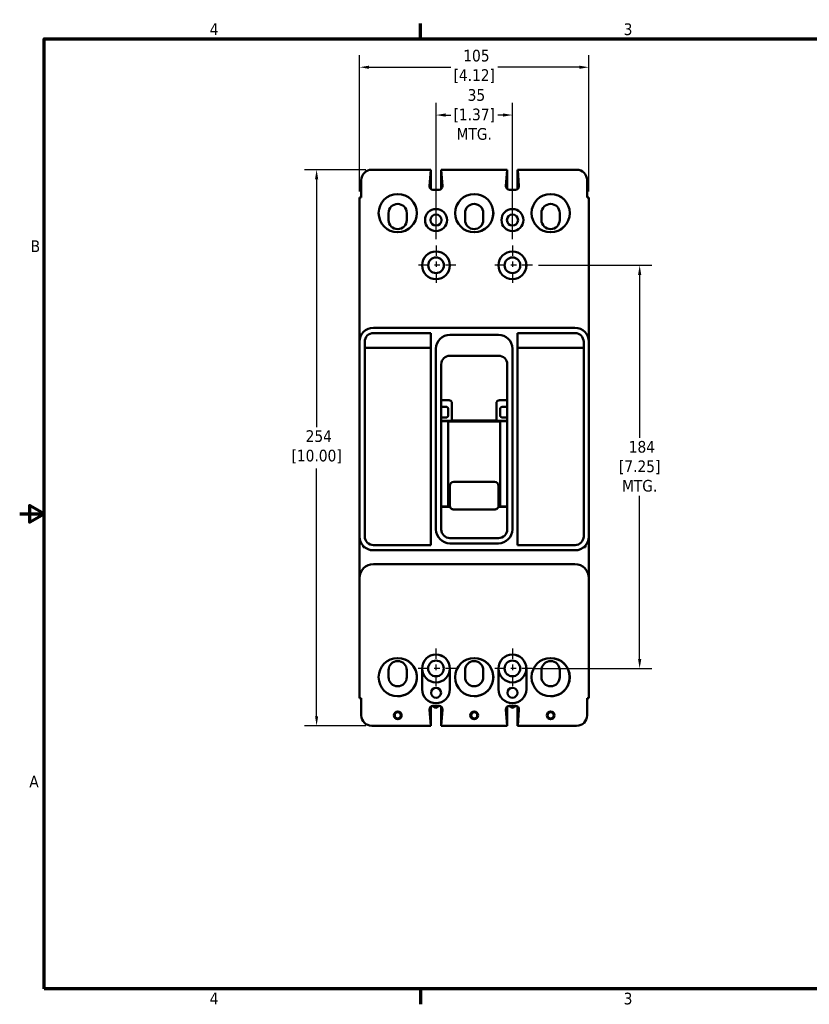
# Model space of a CAD drawing. Header units: inches. Extents: x 0.2 to 29.5, y 0.6 to 18.6.
# Tile 1 of 21: x 0.2 to 14.4, y 0.8 to 18.5. Entities that reach past the tile are written whole.
import ezdxf

# ---------------------------------------------------------------- set-up
doc = ezdxf.new("R2010")
doc.units = ezdxf.units.IN
doc.header["$LTSCALE"] = 1.75
doc.header["$MEASUREMENT"] = 0
doc.linetypes.add('CHAIN', pattern=[0.7087, 0.4724, -0.0591, 0.1181, -0.0591])
for name, color, linetype, lineweight in [('Border (ANSI)', 7, 'Continuous', 70), ('Center Mark (ANSI)', 7, 'Continuous', 25), ('Dimension (ANSI)', 7, 'Continuous', 25), ('Visible (ANSI)', 7, 'Continuous', 50)]:
    doc.layers.add(name, color=color, linetype=linetype, lineweight=lineweight)
doc.styles.add('Note Text (ANSI)', font='tahoma.ttf')
doc.dimstyles.new('Default (ANSI)', dxfattribs={"dimscale": 1.75, "dimtxt": 0.12, "dimasz": 0.098425, "dimexe": 0.125, "dimexo": 0.0625, "dimgap": 0.031496, "dimtad": 0, "dimtih": 1, "dimtoh": 1, "dimlfac": 25.4, "dimrnd": 1e-08, "dimzin": 12, "dimdsep": 46, "dimtxsty": 'Note Text (ANSI)', "dimcen": 0.09, "dimdle": 0.393701, "dimclrd": 256, "dimclre": 256, "dimclrt": 256, "dimadec": 0, "dimazin": 1, "dimtfac": 1, "dimtofl": 0, "dimtmove": 0, "dimatfit": 3, "dimfxl": 1, "dimtolj": 1, "dimtzin": 4, "dimlwd": -1, "dimlwe": -1, "dimarcsym": 0})

# ---------------------------------------------------------------- blocks, each defined once
blk = doc.blocks.new('Borders Default Border')
at = {"layer": 'Border (ANSI)'}
for p, q in [((4.25, 10.38), (4.25, 10.54)), ((4.25, 0.62), (4.25, 0.46))]:
    blk.add_line(p, q, dxfattribs=at)
at = {"layer": 'Border (ANSI)', "flags": 128}
for points in [[(0.38, 0.62), (0.38, 10.38), (16.62, 10.38), (16.62, 0.62), (0.38, 0.62)], [(0.13, 5.5), (0.38, 5.5), (0.23, 5.587), (0.23, 5.413), (0.38, 5.5)]]:
    blk.add_lwpolyline(points, dxfattribs=at)
at = {"layer": 'Border (ANSI)', "char_height": 0.12, "attachment_point": 7, "style": 'Note Text (ANSI)'}
for s, insert in [('4', (2.083, 10.42)), ('3', (6.338, 10.417)), ('B', (0.243, 8.19)), ('A', (0.229, 2.69)), ('4', (2.083, 0.46)), ('3', (6.338, 0.457))]:
    blk.add_mtext(s, dxfattribs=dict(at, insert=insert))
blk = doc.blocks.new('*D10')
at = {"layer": 'Defpoints', "color": 0, "transparency": 16777216}
for p in [(9.45, 14.094), (9.341, 6.844), (11.379, 6.844)]:
    blk.add_point(p, dxfattribs=at)
at = {"layer": 'Dimension (ANSI)', "transparency": 16777216}
for p, q in [((9.559, 14.094), (11.598, 14.094)), ((11.379, 13.922), (11.379, 10.99)), ((11.379, 7.016), (11.379, 9.948)), ((9.45, 6.844), (11.598, 6.844))]:
    blk.add_line(p, q, dxfattribs=at)
for points in [[(11.35, 13.922), (11.408, 13.922), (11.379, 14.094)], [(11.35, 7.016), (11.408, 7.016), (11.379, 6.844)]]:
    blk.add_solid(points, dxfattribs=at)
at = {"layer": 'Dimension (ANSI)', "transparency": 16777216, "insert": (11.379, 10.935), "char_height": 0.21, "attachment_point": 2, "style": 'Note Text (ANSI)'}
blk.add_mtext('\\A1; 184\\P[7.25]{\\PMTG.}', dxfattribs=at)
blk = doc.blocks.new('*D11')
at = {"layer": 'Defpoints', "color": 0, "transparency": 16777216}
for p in [(9.091, 16.796), (7.716, 14.453), (9.091, 14.453)]:
    blk.add_point(p, dxfattribs=at)
at = {"layer": 'Dimension (ANSI)', "transparency": 16777216}
for p, q in [((7.716, 14.563), (7.716, 17.015)), ((9.091, 14.563), (9.091, 17.015)), ((7.888, 16.796), (7.981, 16.796)), ((8.918, 16.796), (8.826, 16.796))]:
    blk.add_line(p, q, dxfattribs=at)
for points in [[(7.888, 16.825), (7.888, 16.767), (7.716, 16.796)], [(8.918, 16.825), (8.918, 16.767), (9.091, 16.796)]]:
    blk.add_solid(points, dxfattribs=at)
at = {"layer": 'Dimension (ANSI)', "transparency": 16777216, "insert": (8.403, 17.262), "char_height": 0.21, "attachment_point": 2, "style": 'Note Text (ANSI)'}
blk.add_mtext('\\A1; 35\\P[1.37]{\\PMTG.}', dxfattribs=at)
blk = doc.blocks.new('*D12')
at = {"layer": 'Defpoints', "color": 0, "transparency": 16777216}
for p in [(10.465, 17.656), (6.34, 15.313), (10.465, 15.313)]:
    blk.add_point(p, dxfattribs=at)
at = {"layer": 'Dimension (ANSI)', "transparency": 16777216}
for p, q in [((6.34, 15.422), (6.34, 17.874)), ((10.465, 15.422), (10.465, 17.874)), ((6.512, 17.656), (7.98, 17.656)), ((10.293, 17.656), (8.825, 17.656))]:
    blk.add_line(p, q, dxfattribs=at)
for points in [[(6.512, 17.684), (6.512, 17.627), (6.34, 17.656)], [(10.293, 17.684), (10.293, 17.627), (10.465, 17.656)]]:
    blk.add_solid(points, dxfattribs=at)
at = {"layer": 'Dimension (ANSI)', "transparency": 16777216, "insert": (8.403, 17.97), "char_height": 0.21, "attachment_point": 2, "style": 'Note Text (ANSI)'}
blk.add_mtext('\\A1; 105\\P[4.12]', dxfattribs=at)
blk = doc.blocks.new('*D13')
at = {"layer": 'Defpoints', "color": 0, "transparency": 16777216}
for p in [(5.568, 15.813), (6.56, 15.813), (6.56, 5.813)]:
    blk.add_point(p, dxfattribs=at)
at = {"layer": 'Dimension (ANSI)', "transparency": 16777216}
for p, q in [((6.451, 15.813), (5.35, 15.813)), ((5.568, 15.641), (5.568, 11.183)), ((5.568, 5.985), (5.568, 10.443)), ((6.451, 5.813), (5.35, 5.813))]:
    blk.add_line(p, q, dxfattribs=at)
for points in [[(5.54, 15.641), (5.597, 15.641), (5.568, 15.813)], [(5.54, 5.985), (5.597, 5.985), (5.568, 5.813)]]:
    blk.add_solid(points, dxfattribs=at)
at = {"layer": 'Dimension (ANSI)', "transparency": 16777216, "insert": (5.568, 11.128), "char_height": 0.21, "attachment_point": 2, "style": 'Note Text (ANSI)'}
blk.add_mtext('\\A1; 254\\P[10.00]', dxfattribs=at)

msp = doc.modelspace()

# ---------------------------------------------------------------- linework, layer by layer
at = {"layer": 'Center Mark (ANSI)', "linetype": 'CHAIN', "ltscale": 0.227983}
for p, q in [((7.716, 14.453), (7.716, 13.735)), ((9.091, 14.453), (9.091, 13.735)), ((8.075, 14.094), (7.356, 14.094)), ((9.45, 14.094), (8.731, 14.094)), ((7.715, 7.203), (7.715, 6.485)), ((9.09, 7.203), (9.09, 6.485)), ((8.074, 6.844), (7.356, 6.844)), ((9.449, 6.844), (8.731, 6.844))]:
    msp.add_line(p, q, dxfattribs=at)
at = {"layer": 'Visible (ANSI)'}
for p, q in [((7.621, 15.813), (6.56, 15.813)), ((7.621, 15.813), (7.598, 15.521)), ((7.621, 15.813), (7.621, 15.813)), ((7.622, 15.467), (7.622, 15.813)), ((8.997, 15.813), (7.809, 15.813)), ((7.831, 15.521), (7.809, 15.813)), ((7.809, 15.468), (7.809, 15.807)), ((7.81, 15.469), (7.81, 15.8)), ((8.974, 15.521), (8.997, 15.813)), ((8.997, 15.468), (8.997, 15.813)), ((9.184, 15.813), (9.185, 15.813)), ((9.184, 15.468), (9.184, 15.813)), ((10.245, 15.813), (9.185, 15.813)), ((9.185, 15.813), (9.207, 15.521)), ((9.185, 15.468), (9.185, 15.813)), ((6.372, 15.625), (6.372, 15.313)), ((10.433, 15.625), (10.433, 15.313)), ((7.66, 15.454), (7.77, 15.454)), ((9.146, 15.454), (9.036, 15.454)), ((6.34, 15.313), (6.372, 15.313)), ((6.34, 12.719), (6.34, 15.313)), ((10.465, 15.313), (10.433, 15.313)), ((10.465, 12.719), (10.465, 15.313)), ((6.863, 15.033), (6.863, 14.908)), ((7.191, 14.908), (7.191, 15.033)), ((8.238, 15.033), (8.238, 14.908)), ((8.566, 14.908), (8.566, 15.033)), ((9.613, 15.033), (9.613, 14.908)), ((9.941, 14.908), (9.941, 15.033)), ((6.59, 12.969), (10.215, 12.969)), ((7.622, 12.875), (6.59, 12.875)), ((7.622, 9.063), (7.622, 12.875)), ((7.965, 12.844), (8.84, 12.844)), ((9.184, 12.875), (9.184, 9.063)), ((10.216, 12.875), (9.184, 12.875)), ((6.34, 9.219), (6.34, 12.719)), ((6.434, 12.719), (6.434, 9.219)), ((6.434, 12.608), (7.622, 12.608)), ((7.715, 9.344), (7.715, 12.594)), ((9.09, 12.594), (9.09, 9.344)), ((9.184, 12.608), (10.372, 12.608)), ((10.372, 9.219), (10.372, 12.719)), ((10.465, 12.719), (10.465, 9.219)), ((8.841, 12.469), (7.965, 12.469)), ((7.809, 12.313), (7.809, 9.344)), ((8.997, 9.344), (8.997, 12.313)), ((7.956, 11.666), (7.809, 11.666)), ((7.887, 11.547), (7.809, 11.547)), ((7.903, 11.547), (7.887, 11.547)), ((7.934, 11.49), (7.934, 11.516)), ((8.002, 11.609), (8.002, 11.302)), ((8.803, 11.302), (8.803, 11.609)), ((8.997, 11.666), (8.849, 11.666)), ((8.872, 11.49), (8.872, 11.516)), ((8.903, 11.547), (8.918, 11.547)), ((8.997, 11.547), (8.918, 11.547)), ((7.887, 11.359), (7.809, 11.359)), ((7.903, 11.359), (7.887, 11.359)), ((7.934, 11.49), (7.934, 11.416)), ((7.934, 11.416), (7.934, 11.39)), ((8.872, 11.416), (8.872, 11.49)), ((8.872, 11.416), (8.872, 11.39)), ((8.903, 11.359), (8.918, 11.359)), ((8.918, 11.359), (8.997, 11.359)), ((7.809, 11.296), (7.924, 11.296)), ((7.809, 11.293), (7.934, 11.293)), ((7.934, 11.293), (7.934, 9.757)), ((7.934, 11.284), (8.872, 11.284)), ((8, 11.302), (8.002, 11.302)), ((8.002, 11.302), (8.803, 11.302)), ((8.806, 11.302), (8.803, 11.302)), ((8.872, 11.293), (8.997, 11.293)), ((8.872, 11.293), (8.872, 9.757)), ((8.997, 11.296), (8.881, 11.296)), ((7.965, 10.128), (7.965, 9.941)), ((8.035, 10.2), (8.77, 10.2)), ((8.84, 9.941), (8.84, 10.128)), ((7.965, 9.941), (7.965, 9.772)), ((8.84, 9.772), (8.84, 9.941)), ((7.809, 9.757), (7.934, 9.757)), ((7.969, 9.75), (7.809, 9.75)), ((7.934, 9.765), (7.966, 9.765)), ((8.997, 9.75), (8.836, 9.75)), ((8.84, 9.765), (8.872, 9.765)), ((8.872, 9.757), (8.997, 9.757)), ((8.035, 9.703), (8.77, 9.703)), ((6.403, 9.054), (6.403, 9.023)), ((6.59, 9.063), (7.622, 9.063)), ((7.965, 9.188), (8.841, 9.188)), ((8.84, 9.094), (7.965, 9.094)), ((9.184, 9.063), (10.216, 9.063)), ((10.403, 9.023), (10.403, 9.054)), ((6.34, 8.983), (6.34, 8.705)), ((6.435, 9.023), (6.403, 9.023)), ((6.59, 8.969), (10.215, 8.969)), ((10.403, 9.023), (10.37, 9.023)), ((10.465, 8.983), (10.465, 8.705)), ((6.59, 8.719), (10.215, 8.719)), ((6.34, 6.313), (6.34, 8.469)), ((10.465, 8.469), (10.465, 6.313)), ((6.863, 6.813), (6.863, 6.688)), ((7.191, 6.688), (7.191, 6.813)), ((7.466, 6.844), (7.466, 6.47)), ((7.966, 6.47), (7.966, 6.844)), ((8.238, 6.813), (8.238, 6.688)), ((8.566, 6.688), (8.566, 6.813)), ((8.841, 6.844), (8.841, 6.47)), ((9.341, 6.47), (9.341, 6.844)), ((9.613, 6.813), (9.613, 6.688)), ((9.941, 6.688), (9.941, 6.813)), ((6.34, 6.313), (6.372, 6.313)), ((6.372, 6.001), (6.372, 6.313)), ((7.09, 6.35), (7.09, 6.35)), ((8.466, 6.35), (8.466, 6.35)), ((9.841, 6.35), (9.841, 6.35)), ((10.433, 6.001), (10.433, 6.313)), ((10.465, 6.313), (10.433, 6.313)), ((7.599, 6.105), (7.622, 5.813)), ((7.621, 5.82), (7.621, 6.158)), ((7.715, 6.134), (7.65, 6.171)), ((7.771, 6.172), (7.661, 6.172)), ((7.78, 6.171), (7.715, 6.134)), ((7.809, 5.813), (7.809, 6.159)), ((7.81, 5.813), (7.832, 6.105)), ((8.974, 6.105), (8.997, 5.813)), ((8.996, 5.82), (8.996, 6.158)), ((9.09, 6.134), (9.025, 6.171)), ((9.146, 6.172), (9.036, 6.172)), ((9.155, 6.171), (9.09, 6.134)), ((9.184, 5.813), (9.184, 6.159)), ((9.185, 5.813), (9.207, 6.105)), ((7.622, 5.813), (6.56, 5.813)), ((7.81, 5.813), (7.809, 5.813)), ((8.997, 5.813), (7.81, 5.813)), ((9.185, 5.813), (9.184, 5.813)), ((10.245, 5.813), (9.185, 5.813))]:
    msp.add_line(p, q, dxfattribs=at)
for centre, radius in [((7.028, 15.032), 0.344), ((8.403, 15.032), 0.344), ((9.778, 15.032), 0.344), ((7.716, 14.907), 0.198), ((9.091, 14.907), 0.198), ((7.716, 14.907), 0.1), ((9.091, 14.907), 0.1), ((7.716, 14.094), 0.25), ((9.091, 14.094), 0.25), ((7.716, 14.094), 0.141), ((9.091, 14.094), 0.141), ((7.028, 6.688), 0.344), ((7.715, 6.844), 0.141), ((8.403, 6.688), 0.344), ((9.09, 6.844), 0.141), ((9.778, 6.688), 0.344), ((7.716, 6.407), 0.09), ((9.091, 6.407), 0.09), ((7.028, 6.001), 0.07), ((7.028, 6.001), 0.055), ((8.403, 6.001), 0.07), ((8.403, 6.001), 0.055), ((9.778, 6.001), 0.07), ((9.778, 6.001), 0.055)]:
    msp.add_circle(centre, radius, dxfattribs=at)
for centre, radius, start, end in [((6.56, 15.625), 0.188, 90, 180), ((10.245, 15.625), 0.188, 0, 90), ((7.66, 15.516), 0.062, 175.5356, 270), ((7.77, 15.516), 0.062, 270, 4.4644), ((9.036, 15.516), 0.062, 175.5356, 270), ((9.146, 15.516), 0.062, 270, 4.4644), ((7.027, 15.032), 0.344, 270.0416, 89.9584), ((8.402, 15.032), 0.344, 270.0416, 89.9584), ((9.777, 15.032), 0.344, 270.0416, 89.9584), ((7.027, 15.033), 0.164, 0, 180), ((8.402, 15.033), 0.164, 0, 180), ((9.777, 15.033), 0.164, 0, 180), ((7.027, 14.908), 0.164, 180, 0), ((8.402, 14.908), 0.164, 180, 0), ((9.777, 14.908), 0.164, 180, 0), ((7.715, 14.094), 0.25, 270.0573, 89.9427), ((9.09, 14.094), 0.25, 270.0573, 89.9427), ((6.59, 12.719), 0.25, 90, 180), ((10.215, 12.719), 0.25, 0, 90), ((6.59, 12.719), 0.156, 90, 180), ((7.965, 12.594), 0.25, 90, 180), ((8.84, 12.594), 0.25, 0, 90), ((10.216, 12.719), 0.156, 0, 90), ((7.965, 12.313), 0.156, 90, 180), ((8.841, 12.313), 0.156, 0, 90), ((6.59, 9.219), 0.25, 180, 270), ((6.59, 9.219), 0.156, 180, 270), ((7.965, 9.344), 0.25, 180, 270), ((7.965, 9.344), 0.156, 180, 270), ((8.84, 9.344), 0.25, 270, 0), ((8.841, 9.344), 0.156, 270, 0), ((10.215, 9.219), 0.25, 270, 0), ((10.216, 9.219), 0.156, 270, 0), ((6.59, 8.469), 0.25, 90, 180), ((10.215, 8.469), 0.25, 0, 90), ((7.716, 6.844), 0.25, 0, 180), ((7.715, 6.844), 0.25, 270.0573, 89.9427), ((9.091, 6.844), 0.25, 0, 180), ((9.09, 6.844), 0.25, 270.0573, 89.9427), ((7.027, 6.813), 0.164, 0, 180), ((7.027, 6.688), 0.344, 280.468, 89.9167), ((8.402, 6.813), 0.164, 0, 180), ((8.402, 6.688), 0.344, 280.6374, 89.9167), ((9.777, 6.813), 0.164, 0, 180), ((9.777, 6.688), 0.344, 280.6374, 89.9167), ((7.716, 6.844), 0.25, 180, 0), ((9.091, 6.844), 0.25, 180, 0), ((7.027, 6.688), 0.164, 180, 0), ((8.402, 6.688), 0.164, 180, 0), ((9.777, 6.688), 0.164, 180, 0), ((7.716, 6.47), 0.25, 180, 0), ((9.091, 6.47), 0.25, 180, 0), ((7.027, 6.688), 0.344, 270.0416, 280.468), ((8.402, 6.688), 0.344, 270.0416, 280.6374), ((9.777, 6.688), 0.344, 270.0416, 280.6374), ((7.661, 6.11), 0.062, 90, 184.4644), ((7.771, 6.11), 0.062, 355.5356, 90), ((9.036, 6.11), 0.062, 90, 184.4644), ((9.146, 6.11), 0.062, 355.5356, 90), ((6.56, 6.001), 0.188, 180, 270), ((10.245, 6.001), 0.188, 270, 0)]:
    msp.add_arc(centre, radius, start, end, dxfattribs=at)
for centre, major_axis, ratio, start_param, end_param in [((7.931, 11.578), (0.0474, 0.082), 0.654654, 5.435123, 6.644552), ((8.875, 11.578), (-0.0474, 0.082), 0.654654, 5.921818, 7.131247), ((7.944, 11.305), (0.0698, 0.0028), 0.131496, 4.420047, 5.629477), ((8.861, 11.305), (-0.0698, 0.0028), 0.131496, 0.653709, 1.863138), ((8.035, 10.128), (0, 0.0725), 0.965926, 0, 1.570796), ((8.77, 10.128), (0, 0.0725), 0.965926, 4.712389, 6.283185)]:
    msp.add_ellipse(centre, major_axis=major_axis, ratio=ratio, start_param=start_param, end_param=end_param, dxfattribs=at)
for points, knots in [([(7.934, 11.516), (7.934, 11.519), (7.933, 11.522), (7.932, 11.528), (7.93, 11.532), (7.925, 11.538), (7.922, 11.541), (7.915, 11.545), (7.911, 11.546), (7.906, 11.547), (7.904, 11.547), (7.903, 11.547)], [0.0462999, 0.0462999, 0.0462999, 0.0462999, 0.0670003, 0.0670003, 0.0968668, 0.0968668, 0.1267332, 0.1267332, 0.1531714, 0.1531714, 0.1664701, 0.1664701, 0.1664701, 0.1664701]), ([(8.872, 11.516), (8.872, 11.517), (8.872, 11.518), (8.872, 11.522), (8.873, 11.524), (8.875, 11.53), (8.876, 11.533), (8.881, 11.539), (8.884, 11.541), (8.89, 11.545), (8.894, 11.546), (8.899, 11.547), (8.901, 11.547), (8.903, 11.547)], [-0.2115265, -0.2115265, -0.2115265, -0.2115265, -0.2030238, -0.2030238, -0.1846615, -0.1846615, -0.1579351, -0.1579351, -0.1312088, -0.1312088, -0.1042137, -0.1042137, -0.0912279, -0.0912279, -0.0912279, -0.0912279]), ([(7.903, 11.359), (7.904, 11.359), (7.906, 11.359), (7.911, 11.36), (7.915, 11.362), (7.921, 11.365), (7.925, 11.368), (7.93, 11.374), (7.932, 11.378), (7.933, 11.385), (7.934, 11.387), (7.934, 11.39)], [-0.1664748, -0.1664748, -0.1664748, -0.1664748, -0.1531762, -0.1531762, -0.126738, -0.126738, -0.0970912, -0.0970912, -0.0674444, -0.0674444, -0.0463193, -0.0463193, -0.0463193, -0.0463193]), ([(8.903, 11.359), (8.901, 11.359), (8.899, 11.359), (8.894, 11.36), (8.89, 11.362), (8.884, 11.365), (8.881, 11.367), (8.876, 11.373), (8.875, 11.376), (8.873, 11.382), (8.872, 11.384), (8.872, 11.388), (8.872, 11.389), (8.872, 11.39)], [-0.4753479, -0.4753479, -0.4753479, -0.4753479, -0.4623621, -0.4623621, -0.4353671, -0.4353671, -0.4086407, -0.4086407, -0.3819144, -0.3819144, -0.363552, -0.363552, -0.3550494, -0.3550494, -0.3550494, -0.3550494]), ([(8.035, 9.703), (8.028, 9.703), (8.021, 9.704), (8.007, 9.708), (8, 9.712), (7.988, 9.72), (7.983, 9.726), (7.974, 9.738), (7.971, 9.745), (7.966, 9.758), (7.965, 9.765), (7.965, 9.772)], [0, 0, 0, 0, 0.0541218, 0.0541218, 0.1098788, 0.1098788, 0.1686249, 0.1686249, 0.2241056, 0.2241056, 0.2775157, 0.2775157, 0.2775157, 0.2775157]), ([(8.84, 9.772), (8.84, 9.765), (8.839, 9.758), (8.835, 9.745), (8.831, 9.738), (8.823, 9.726), (8.817, 9.72), (8.805, 9.712), (8.798, 9.708), (8.785, 9.704), (8.777, 9.703), (8.77, 9.703)], [0, 0, 0, 0, 0.0535884, 0.0535884, 0.1088459, 0.1088459, 0.1673002, 0.1673002, 0.2228299, 0.2228299, 0.2775164, 0.2775164, 0.2775164, 0.2775164]), ([(6.34, 9.219), (6.34, 9.198), (6.34, 9.174), (6.34, 9.125), (6.34, 9.1), (6.34, 9.062), (6.34, 9.047), (6.34, 9.014), (6.34, 8.998), (6.34, 8.983)], [-2.0568667, -2.0568667, -2.0568667, -2.0568667, -1.8640731, -1.8640731, -1.6712796, -1.6712796, -1.5563748, -1.5563748, -1.4414699, -1.4414699, -1.4414699, -1.4414699]), ([(10.465, 9.219), (10.465, 9.198), (10.465, 9.174), (10.465, 9.125), (10.465, 9.1), (10.465, 9.062), (10.465, 9.047), (10.465, 9.014), (10.465, 8.998), (10.465, 8.983)], [0, 0, 0, 0, 0.1927936, 0.1927936, 0.3855871, 0.3855871, 0.5004919, 0.5004919, 0.6153968, 0.6153968, 0.6153968, 0.6153968]), ([(6.34, 8.469), (6.34, 8.491), (6.34, 8.514), (6.34, 8.563), (6.34, 8.588), (6.34, 8.626), (6.34, 8.642), (6.34, 8.674), (6.34, 8.69), (6.34, 8.705)], [0, 0, 0, 0, 0.1927936, 0.1927936, 0.3855871, 0.3855871, 0.5004919, 0.5004919, 0.6153968, 0.6153968, 0.6153968, 0.6153968]), ([(10.465, 8.469), (10.465, 8.491), (10.465, 8.514), (10.465, 8.563), (10.465, 8.588), (10.465, 8.626), (10.465, 8.642), (10.465, 8.674), (10.465, 8.69), (10.465, 8.705)], [-2.0568667, -2.0568667, -2.0568667, -2.0568667, -1.8640731, -1.8640731, -1.6712796, -1.6712796, -1.5563748, -1.5563748, -1.4414699, -1.4414699, -1.4414699, -1.4414699])]:
    msp.add_open_spline(points, degree=3, knots=knots, dxfattribs=at)

# ---------------------------------------------------------------- block references
at = {"xscale": 1.75, "yscale": 1.75, "zscale": 1.75}
msp.add_blockref('Borders Default Border', (0, 0), dxfattribs=at)

# ---------------------------------------------------------------- dimensions: what is measured, and where the dimension line sits
at = {"layer": 'Dimension (ANSI)'}
for base, p1, p2, angle, text, override, picture, middle in [((10.465, 17.656), (6.34, 15.313), (10.465, 15.313), 180, ' <>\\X[4.12]', {"dimtih": 0, "dimtoh": 0, "dimdec": 0, "dimlfac": 25.4, "dimpost": '\\X', "dimtp": 0, "dimtm": 0, "dimtdec": 2, "dimatfit": 1, "dimtvp": -0.25}, '*D12', (8.403, 17.656)), ((9.091, 16.796), (7.716, 14.453), (9.091, 14.453), 180, ' <>\\X[1.37]{\\PMTG.}', {"dimtih": 0, "dimtoh": 0, "dimdec": 0, "dimlfac": 25.4, "dimpost": '\\X', "dimtp": 0, "dimtm": 0, "dimtdec": 2, "dimatfit": 1, "dimtvp": -0.333333}, '*D11', (8.403, 16.796)), ((5.568, 15.813), (6.56, 5.813), (6.56, 15.813), 90, ' <>\\X[10.00]', {"dimdec": 0, "dimlfac": 25.4, "dimpost": '\\X', "dimtp": 0, "dimtm": 0, "dimtdec": 2, "dimatfit": 1, "dimtvp": -0.25}, '*D13', (5.568, 10.813)), ((11.379, 6.844), (9.45, 14.094), (9.341, 6.844), 90, ' <>\\X[7.25]{\\PMTG.}', {"dimdec": 0, "dimlfac": 25.4, "dimpost": '\\X', "dimtp": 0, "dimtm": 0, "dimtdec": 2, "dimatfit": 1, "dimtvp": -0.333333}, '*D10', (11.379, 10.469))]:
    dim = msp.add_linear_dim(base=base, p1=p1, p2=p2, angle=angle, text=text, dimstyle='Default (ANSI)', override=override, dxfattribs=at)
    dim.commit()
    dim.dimension.update_dxf_attribs({"geometry": picture, "text_midpoint": middle, "dimtype": 160})

doc.saveas('drawing.dxf')
